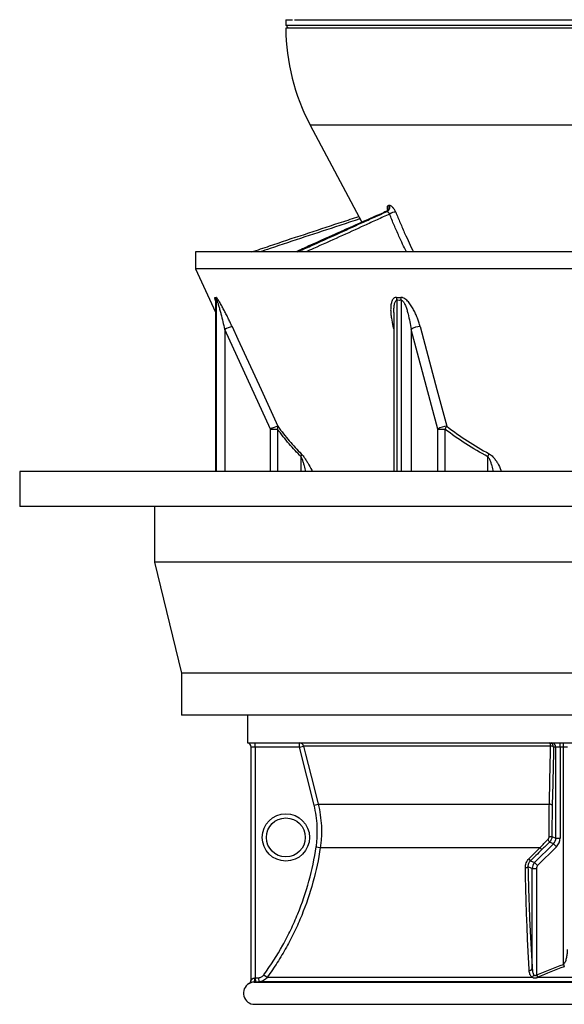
# Model space of a CAD drawing. Header units: millimetres. Extents: x 3853 to 8418, y 1533 to 10838.
# Tile 1 of 6: x 3853 to 5812, y 1533 to 5073. Entities that reach past the tile are written whole.
import ezdxf

# ---------------------------------------------------------------- set-up
doc = ezdxf.new("R2010")
doc.units = ezdxf.units.MM
doc.header["$LTSCALE"] = 5

msp = doc.modelspace()

# ---------------------------------------------------------------- linework, layer by layer
at = {"color": 7, "linetype": 'Continuous', "lineweight": 25}
for p, q in [((4810.3, 5072.9), (4810.3, 5052.9)), ((4810.3, 5072.9), (4833.6, 5072.9)), ((4840.8, 5072.9), (7460.3, 5072.9)), ((4810.3, 5052.9), (4820.3, 5042.9)), ((4810.3, 5052.9), (5472.8, 5052.9)), ((7460.3, 5042.9), (4810.3, 5042.9)), ((5472.8, 5052.9), (7460.3, 5052.9)), ((4898, 4693.6), (5083.5, 4344.7)), ((5180.2, 4405), (5182.5, 4405)), ((5172.5, 4383.7), (5172.4, 4383.6)), ((5175, 4383.8), (5172.8, 4383.8)), ((4485.3, 4237.9), (4485.3, 4176.7)), ((7785.3, 4237.9), (4485.3, 4237.9)), ((4485.3, 4176.7), (4557.5, 4021.9)), ((7785.3, 4176.7), (4485.3, 4176.7)), ((4557.5, 4062.3), (4557.5, 3448)), ((5198.7, 4019.9), (5198.7, 3448)), ((4755, 3600.8), (4590.3, 3959.2)), ((5356.5, 3600.8), (5260.6, 3959.2)), ((4755, 3600.8), (4780.4, 3600.8)), ((5356.5, 3600.8), (5382.4, 3600.8)), ((3852.8, 3448), (3852.8, 3323)), ((8417.8, 3448), (3852.8, 3448)), ((8417.8, 3323), (3852.8, 3323)), ((4337.8, 3323), (4337.8, 3123)), ((4337.8, 3123), (4435.3, 2723)), ((7932.8, 3123), (4337.8, 3123)), ((4435.3, 2723), (4435.3, 2573)), ((7835.3, 2723), (4435.3, 2723)), ((7835.3, 2573), (4435.3, 2573)), ((4672.8, 2573), (4672.8, 2472.5)), ((4673.3, 2473), (7597.3, 2473)), ((4700.3, 2458), (4685.3, 2458)), ((4685.3, 1620.6), (4685.3, 2458)), ((4700.3, 2458), (4700.3, 2473)), ((4859.7, 2458), (4700.3, 2458)), ((4700.3, 2458), (4700.3, 1628.2)), ((4859.7, 2458), (4859.7, 2473)), ((4859.7, 2458), (4874.3, 2461.7)), ((4912, 2248.6), (4859.7, 2458)), ((5762.8, 2461.7), (4874.3, 2461.7)), ((5781.6, 2458), (5773.5, 2458)), ((5796.5, 2458), (5781.6, 2458)), ((5781.6, 2130.9), (5781.6, 2458)), ((5796.5, 2458), (5796.5, 2473)), ((5809, 2458), (5796.5, 2458)), ((5796.5, 2458), (5796.5, 2130.9)), ((5809, 2458), (5809, 2473)), ((5824, 2458), (5809, 2458)), ((5809, 1676.5), (5809, 2458)), ((4912, 2248.6), (4926.5, 2252.2)), ((4926.5, 2252.2), (5758.1, 2252.2)), ((5767.5, 2136.8), (5781.6, 2130.9)), ((5781.6, 2130.9), (5796.5, 2130.9)), ((4919.2, 2098.7), (4934.1, 2096.4)), ((4934.1, 2096.4), (5724.8, 2096.4)), ((5705.3, 2042.3), (5772.8, 2109.8)), ((5783.4, 2099.2), (5715.9, 2031.7)), ((5772.8, 2109.8), (5758.7, 2115.7)), ((5772.8, 2109.8), (5783.4, 2099.2)), ((5696.6, 2021.2), (5681.2, 2027.5)), ((5689.9, 2048.7), (5705.3, 2042.3)), ((5696.6, 1662.1), (5696.6, 2021.2)), ((5696.6, 2021.2), (5711.5, 2021.2)), ((5705.3, 2042.3), (5715.9, 2031.7)), ((5711.5, 2021.2), (5711.5, 1638.6)), ((5809, 1676.5), (5812, 1668.2)), ((4700.3, 1628.2), (4712.4, 1628.8)), ((4712.4, 1628.8), (4713.2, 1613.9)), ((4731.3, 1639.1), (4743.4, 1630.3)), ((4743.4, 1630.3), (5696.8, 1630.3)), ((5711.5, 1638.6), (5715.1, 1629.5)), ((5712.8, 1639.1), (5716.4, 1630.3)), ((5716.4, 1630.3), (6554.1, 1630.3)), ((4696.7, 1613), (7573.8, 1613)), ((4700.3, 1628.2), (4701, 1613.2)), ((4713.2, 1613.9), (4701, 1613.2)), ((7557.4, 1613.9), (4713.2, 1613.9)), ((4697.8, 1533), (7572.8, 1533))]:
    msp.add_line(p, q, dxfattribs=at)
at = {"color": 8, "linetype": 'Continuous', "lineweight": 25}
for p, q in [((7372.5, 4693.6), (4898, 4693.6)), ((4557.8, 4064), (4557.8, 3448)), ((4561.3, 3448), (4561.3, 4064)), ((5209.4, 4064), (5209.4, 3448)), ((5225.7, 3448), (5225.7, 4064)), ((5198.7, 3961.3), (5196.4, 3969.7)), ((5196.4, 3969.7), (5198.7, 3969.6)), ((4590.3, 3959.2), (4590.3, 3448)), ((5260.6, 3959.2), (5260.6, 3448)), ((4755, 3448), (4755, 3600.8)), ((4780.4, 3600.8), (4780.4, 3448)), ((5356.5, 3448), (5356.5, 3600.8)), ((5382.4, 3600.8), (5382.4, 3448)), ((4865.4, 3448), (4865.4, 3501.8)), ((5536.9, 3448), (5536.9, 3501.8))]:
    msp.add_line(p, q, dxfattribs=at)
at = {"color": 7, "linetype": 'Continuous', "lineweight": 25, "flags": 128}
for points in [[(4616.8, 3969.7), (4637.6, 3924.4), (4720.9, 3743.2), (4781.4, 3611.4)], [(5293.3, 3969.7), (5305.4, 3924.4), (5353.9, 3743.2), (5389.1, 3611.4)], [(4874.3, 2461.7), (4881.5, 2432.6), (4910.6, 2316.1), (4926.5, 2252.2)], [(5762.8, 2461.7), (5762.6, 2464), (5762.2, 2466.2), (5761.8, 2468.2), (5761.2, 2469.9), (5760.6, 2471.2), (5759.9, 2472.2), (5759.2, 2472.8), (5758.5, 2473)]]:
    msp.add_lwpolyline(points, dxfattribs=at)
at = {"color": 7, "linetype": 'Continuous', "lineweight": 25}
for radius in [85, 70]:
    msp.add_circle((4810.3, 2133), radius, dxfattribs=at)
for centre, radius, start, end in [((5560.3, 5045.7), 750, 180.2137, 208), ((5166.2, 4398), 15.7, 294.6517, 26.6089), ((5168.4, 4398), 15.7, 294.7632, 26.5811), ((5204.6, 4346.3), 34.5, 88.4511, 127.2289), ((4532.6, 4064.1), 25.3, 359.8495, 24.536), ((4536, 4064), 25.4, 0.1234, 24.7633), ((5168.4, 4064.6), 41, 359.1843, 14.0912), ((5184.4, 4063.7), 41.3, 0.4437, 15.2699), ((4657.8, 3828.3), 147.3, 106.1885, 117.3022), ((5294.6, 3909.8), 60, 91.2099, 124.5416), ((4822.9, 3469.2), 148.2, 106.2426, 117.2807), ((4764.4, 3607.7), 17.4, 336.6502, 12.0965), ((5390.5, 3551.4), 60, 91.2931, 124.5466), ((5293.9, 3665.1), 109.3, 324.009, 330.5917), ((4844.9, 3507.9), 21.4, 343.6873, 12.2331), ((5441.7, 3549.8), 106.6, 333.2497, 339.4536), ((4670.3, 2458), 15, 0, 79.5771), ((4859.7, 2458.1), 15, 13.9666, 89.9818), ((5758.5, 2458.1), 15, 359.891, 89.8906), ((5763.7, 2446.9), 14.8, 48.7755, 93.5863), ((5766.6, 2458.1), 15, 359.891, 89.8906), ((5758.9, 2237.9), 14.4, 48.2247, 93.326), ((5740.4, 2110.9), 18.9, 14.5443, 48.63), ((5758.5, 2190.6), 54.6, 268.6935, 279.4609), ((5711.3, 2081.6), 20.1, 18.9365, 47.7997), ((5672.1, 2042.7), 18.8, 18.7652, 47.4094), ((5672.5, 2037.8), 13.5, 267.5801, 310.5401), ((5684.8, 1666.1), 12.4, 274.1514, 341.5987), ((5677.7, 1648.2), 26.1, 316.8635, 339.7294), ((4697.8, 1573), 40, 119.9781, 270), ((4670.3, 1620.7), 15, 299.9646, 0.3289), ((4670.3, 1620.6), 15, 336.0531, 359.9999), ((4670.9, 1622.9), 27.7, 338.948, 10.4828)]:
    msp.add_arc(centre, radius, start, end, dxfattribs=at)
at = {"color": 8, "linetype": 'Continuous', "lineweight": 25}
msp.add_arc((4670.3, 1620.6), 15, 300.2505, 336.0528, dxfattribs=at)
at = {"color": 7, "linetype": 'Continuous', "lineweight": 25}
for centre, major_axis, ratio, start_param, end_param in [((5751.3, 2131.1), (28, -11.6), 0.991142, 5.892062, 6.674309), ((5751.3, 2131.1), (-41.8, 17.3), 0.995546, 2.750469, 3.532716), ((5726.6, 2021.1), (27.7, -11.5), 0.99999, 2.750469, 3.532716), ((5726.6, 2021.1), (13.9, -5.8), 0.995546, 2.750469, 3.532716)]:
    msp.add_ellipse(centre, major_axis=major_axis, ratio=ratio, start_param=start_param, end_param=end_param, dxfattribs=at)
for points, knots in [([(5178, 4390.1), (5178, 4390.1), (5178, 4390.2), (5177.6, 4388.6), (5175.8, 4386), (5173.8, 4384.2), (5172.5, 4383.9), (5172.4, 4383.9)], [0, 0, 0, 0, 0.119185, 0.377511, 0.653535, 0.978079, 1, 1, 1, 1]), ([(5205.5, 4380.9), (5204.9, 4382.4), (5204.2, 4383.9), (5202.7, 4386.9), (5201.8, 4388.5), (5199.9, 4391.4), (5199, 4392.8), (5197.4, 4394.8), (5196.9, 4395.4), (5195.8, 4396.7), (5194.7, 4397.9), (5193.6, 4399), (5192.5, 4400), (5192, 4400.5), (5190.3, 4401.8), (5189.2, 4402.6), (5187.1, 4403.8), (5186.1, 4404.3), (5184.2, 4404.9), (5183.3, 4405), (5182.5, 4405)], [0, 0, 0, 0, 0.125, 0.125, 0.25, 0.25, 0.375, 0.375, 0.4375, 0.4375, 0.5, 0.5625, 0.5625, 0.625, 0.625, 0.75, 0.75, 0.875, 0.875, 1, 1, 1, 1]), ([(4687.1, 4237.9), (4708.7, 4245.1), (4771.6, 4266.3), (4876.8, 4301.3), (4981.5, 4335.6), (5046.9, 4356.8), (5070.2, 4364.4), (5072.6, 4365.2)], [0, 0, 0, 0, 0.168851, 0.493829, 0.818775, 0.981252, 1, 1, 1, 1]), ([(5172.3, 4384), (5164.9, 4380.7), (5132.7, 4366.7), (5077.5, 4342.1), (4992.4, 4303.9), (4914.7, 4269.2), (4861.8, 4245.1), (4846, 4237.9)], [0, 0, 0, 0, 0.0665837, 0.2906348, 0.5064065, 0.852813, 1, 1, 1, 1]), ([(5175, 4383.8), (5175.1, 4383.7), (5175.3, 4383.6), (5175.8, 4383.2), (5176, 4383), (5176.6, 4382.4), (5176.9, 4382.1), (5177.7, 4381.3), (5178.1, 4380.9), (5178.9, 4379.9), (5179.4, 4379.4), (5180.3, 4378.3), (5180.7, 4377.7), (5181.6, 4376.6), (5182.1, 4376), (5182.9, 4374.9), (5183.3, 4374.4), (5183.7, 4373.8)], [0, 0, 0, 0, 0.125, 0.125, 0.25, 0.25, 0.375, 0.375, 0.5, 0.5, 0.625, 0.625, 0.75, 0.75, 0.875, 0.875, 1, 1, 1, 1]), ([(4616.8, 3969.7), (4614.4, 3974.9), (4612, 3980), (4607.2, 3990.2), (4604.8, 3995.2), (4599.9, 4005.3), (4597.4, 4010.3), (4592.3, 4020.2), (4589.8, 4025.2), (4585.9, 4032.5), (4584.6, 4034.9), (4582, 4039.8), (4580.7, 4042.1), (4576.9, 4049.1), (4574.3, 4053.7), (4570.4, 4060.1), (4569.1, 4062.2), (4566.6, 4066), (4565.4, 4067.8), (4563.1, 4070.9), (4562.1, 4072.3), (4560.7, 4073.7), (4560.3, 4074), (4559.5, 4074.5), (4559.2, 4074.6), (4559, 4074.6)], [0, 0, 0, 0, 0.125, 0.125, 0.25, 0.25, 0.375, 0.375, 0.5, 0.5, 0.5625, 0.5625, 0.625, 0.625, 0.75, 0.75, 0.8125, 0.8125, 0.875, 0.875, 0.9375, 0.9375, 0.96875, 0.96875, 1, 1, 1, 1]), ([(5208.1, 4074.6), (5206.9, 4074.6), (5205.8, 4074.5), (5203.6, 4074), (5202.6, 4073.6), (5200.7, 4072.7), (5199.8, 4072.1), (5198.2, 4070.8), (5197.4, 4070.1), (5195.3, 4067.7), (5194.1, 4066), (5192.7, 4063.1), (5192.2, 4062.1), (5191.4, 4060), (5191, 4059), (5189.3, 4053.6), (5188.5, 4049.1), (5187.7, 4042.1), (5187.5, 4039.7), (5187.3, 4034.9), (5187.3, 4032.5), (5187.3, 4025.1), (5187.6, 4020.2), (5188.5, 4010.2), (5189.1, 4005.2), (5191.5, 3990.1), (5193.7, 3980), (5196.4, 3969.7)], [0, 0, 0, 0, 0.03125, 0.03125, 0.0625, 0.0625, 0.09375, 0.09375, 0.125, 0.125, 0.1875, 0.1875, 0.21875, 0.21875, 0.25, 0.25, 0.375, 0.375, 0.4375, 0.4375, 0.5, 0.5, 0.625, 0.625, 0.75, 0.75, 1, 1, 1, 1]), ([(5293.3, 3969.7), (5291.9, 3974.9), (5290.4, 3980), (5287.1, 3990.2), (5285.4, 3995.2), (5281.5, 4005.3), (5279.4, 4010.3), (5274.9, 4020.2), (5272.5, 4025.2), (5268.5, 4032.5), (5267.1, 4034.9), (5264.3, 4039.8), (5262.8, 4042.1), (5258.1, 4049.1), (5254.8, 4053.7), (5249.2, 4060.1), (5247.2, 4062.2), (5243.1, 4066), (5240.9, 4067.8), (5236.4, 4070.9), (5234, 4072.3), (5230.3, 4073.7), (5229.1, 4074), (5226.7, 4074.5), (5225.5, 4074.6), (5224.3, 4074.6)], [0, 0, 0, 0, 0.125, 0.125, 0.25, 0.25, 0.375, 0.375, 0.5, 0.5, 0.5625, 0.5625, 0.625, 0.625, 0.75, 0.75, 0.8125, 0.8125, 0.875, 0.875, 0.9375, 0.9375, 0.96875, 0.96875, 1, 1, 1, 1]), ([(4557.3, 4064.6), (4557.3, 4064.6), (4557.3, 4064.7), (4557.4, 4063.9), (4557.5, 4063.1), (4557.4, 4062.5), (4557.4, 4062.3)], [0, 0, 0, 0, 0.226749, 0.657109, 0.871626, 1, 1, 1, 1]), ([(4561.3, 4064), (4561.4, 4064), (4561.5, 4064), (4561.8, 4063.6), (4562, 4063.4), (4562.3, 4062.8), (4562.5, 4062.5), (4562.8, 4061.7), (4563, 4061.3), (4563.5, 4060), (4563.9, 4059.1), (4564.6, 4057.2), (4564.9, 4056.2), (4565.9, 4053.1), (4566.6, 4050.9), (4568, 4046.6), (4568.6, 4044.4), (4570.5, 4037.7), (4571.8, 4033.2), (4574.3, 4024.1), (4575.5, 4019.5), (4579.1, 4005.7), (4581.4, 3996.4), (4585.9, 3977.8), (4588.1, 3968.5), (4590.3, 3959.2)], [0, 0, 0, 0, 0.015625, 0.015625, 0.03125, 0.03125, 0.046875, 0.046875, 0.0625, 0.0625, 0.09375, 0.09375, 0.125, 0.125, 0.1875, 0.1875, 0.25, 0.25, 0.375, 0.375, 0.5, 0.5, 0.75, 0.75, 1, 1, 1, 1]), ([(5225.7, 4064), (5226.2, 4064), (5226.7, 4064), (5227.7, 4063.6), (5228.2, 4063.4), (5229.2, 4062.8), (5229.6, 4062.5), (5230.5, 4061.7), (5230.9, 4061.3), (5232.1, 4060), (5232.8, 4059.1), (5234.2, 4057.2), (5234.8, 4056.2), (5236.6, 4053.1), (5237.7, 4050.9), (5239.7, 4046.6), (5240.6, 4044.4), (5243.2, 4037.7), (5244.7, 4033.2), (5247.5, 4024.1), (5248.8, 4019.5), (5252.3, 4005.7), (5254.3, 3996.4), (5257.8, 3977.8), (5259.3, 3968.5), (5260.6, 3959.2)], [0, 0, 0, 0, 0.015625, 0.015625, 0.03125, 0.03125, 0.046875, 0.046875, 0.0625, 0.0625, 0.09375, 0.09375, 0.125, 0.125, 0.1875, 0.1875, 0.25, 0.25, 0.375, 0.375, 0.5, 0.5, 0.75, 0.75, 1, 1, 1, 1]), ([(4781.4, 3611.4), (4794.8, 3593), (4808.5, 3575.3), (4836.6, 3542.2), (4851, 3526.6), (4865.8, 3512.4)], [0, 0, 0, 0, 0.5, 0.5, 1, 1, 1, 1]), ([(5389.1, 3611.4), (5413.3, 3593), (5438.1, 3575.3), (5488.8, 3542.2), (5514.8, 3526.6), (5541.5, 3512.4)], [0, 0, 0, 0, 0.5, 0.5, 1, 1, 1, 1]), ([(4865.4, 3501.8), (4850.5, 3516.1), (4836, 3531.6), (4807.7, 3564.7), (4793.9, 3582.3), (4780.4, 3600.8)], [0, 0, 0, 0, 0.5, 0.5, 1, 1, 1, 1]), ([(5536.9, 3501.8), (5509.8, 3516.1), (5483.4, 3531.6), (5432, 3564.7), (5406.9, 3582.3), (5382.4, 3600.8)], [0, 0, 0, 0, 0.5, 0.5, 1, 1, 1, 1]), ([(4672.8, 2472.8), (4672.8, 2472.8), (4672.7, 2472.8), (4672.9, 2472.8), (4673, 2472.8)], [0, 0, 0, 0, 0.200022, 1, 1, 1, 1]), ([(4673, 2472.8), (4673, 2472.8), (4673.1, 2472.8), (4673.2, 2473), (4673.2, 2473), (4673.3, 2473)], [0, 0, 0, 0, 0.5, 0.5, 1, 1, 1, 1]), ([(4919.2, 2098.7), (4920.2, 2104.9), (4921, 2111.2), (4922.2, 2123.9), (4922.7, 2130.2), (4923.6, 2149.1), (4923.6, 2161.6), (4921.8, 2199.1), (4918.2, 2224), (4912, 2248.6)], [0, 0, 0, 0, 0.125, 0.125, 0.25, 0.25, 0.5, 0.5, 1, 1, 1, 1]), ([(4926.5, 2252.2), (4932.9, 2226.6), (4936.7, 2200.8), (4938.6, 2161.9), (4938.6, 2148.8), (4937.6, 2129.2), (4937.1, 2122.6), (4935.8, 2109.5), (4935, 2103), (4934.1, 2096.4)], [0, 0, 0, 0, 0.5, 0.5, 0.75, 0.75, 0.875, 0.875, 1, 1, 1, 1]), ([(5757.3, 2136), (5757.2, 2145.8), (5757.2, 2155.6), (5757.3, 2175.2), (5757.3, 2185), (5757.5, 2214.1), (5757.8, 2233.3), (5758.1, 2252.2)], [0, 0, 0, 0, 0.25, 0.25, 0.5, 0.5, 1, 1, 1, 1]), ([(5768.5, 2248.6), (5768.1, 2230.3), (5767.8, 2211.8), (5767.4, 2174.5), (5767.4, 2155.7), (5767.5, 2136.8)], [0, 0, 0, 0, 0.5, 0.5, 1, 1, 1, 1]), ([(5752.9, 2125.1), (5753.6, 2125.8), (5754.2, 2126.6), (5755.3, 2128.3), (5755.8, 2129.2), (5756.5, 2131), (5756.8, 2132), (5757.2, 2134), (5757.3, 2135), (5757.3, 2136)], [0, 0, 0, 0, 0.25, 0.25, 0.5, 0.5, 0.75, 0.75, 1, 1, 1, 1]), ([(5767.5, 2136.8), (5767.5, 2134.8), (5767.3, 2132.8), (5766.5, 2129), (5765.9, 2127.1), (5764.4, 2123.5), (5763.5, 2121.8), (5761.3, 2118.5), (5760.1, 2117), (5758.7, 2115.7)], [0, 0, 0, 0, 0.25, 0.25, 0.5, 0.5, 0.75, 0.75, 1, 1, 1, 1]), ([(4731.3, 1639.1), (4756, 1673.2), (4778.6, 1708.5), (4804.1, 1754.5), (4809.1, 1763.7), (4818.8, 1782.4), (4823.4, 1791.8), (4837, 1820.1), (4845.4, 1839.1), (4869, 1896.9), (4882.4, 1936.1), (4904.4, 2016.2), (4913, 2057), (4919.2, 2098.7)], [0, 0, 0, 0, 0.25, 0.25, 0.3125, 0.3125, 0.375, 0.375, 0.5, 0.5, 0.75, 0.75, 1, 1, 1, 1]), ([(4934.1, 2096.4), (4927.8, 2054.2), (4919, 2012.9), (4896.7, 1931.6), (4883.1, 1891.8), (4859.2, 1833.2), (4850.7, 1813.9), (4836.9, 1785.2), (4832.2, 1775.7), (4822.4, 1756.8), (4817.4, 1747.4), (4801.8, 1719.4), (4790.9, 1701.1), (4768, 1665.2), (4756, 1647.6), (4743.4, 1630.3)], [0, 0, 0, 0, 0.25, 0.25, 0.5, 0.5, 0.625, 0.625, 0.6875, 0.6875, 0.75, 0.75, 0.875, 0.875, 1, 1, 1, 1]), ([(5684.8, 2056.5), (5691.8, 2063.5), (5698.8, 2070.5), (5705.8, 2077.5), (5712.1, 2083.8), (5718.4, 2090.1), (5724.8, 2096.4)], [0, 0, 0, 0, 0.006, 0.006, 0.006, 0.01142091, 0.01142091, 0.01142091, 0.01142091]), ([(5671.9, 2024.3), (5671.8, 2027.2), (5672.1, 2030.1), (5673.1, 2036), (5673.9, 2038.9), (5676.1, 2044.4), (5677.5, 2047.1), (5680.8, 2052.1), (5682.7, 2054.4), (5684.8, 2056.5)], [0, 0, 0, 0, 0.25, 0.25, 0.5, 0.5, 0.75, 0.75, 1, 1, 1, 1]), ([(5685.7, 1653.7), (5684, 1681.5), (5682.5, 1710), (5679.7, 1768.7), (5678.5, 1798.8), (5676.2, 1860.5), (5675.1, 1892.2), (5674, 1932.8), (5673.8, 1941), (5673.3, 1957.4), (5673.1, 1965.7), (5672.6, 1990.6), (5672.2, 2007.4), (5671.9, 2024.3)], [0, 0, 0, 0, 0.25, 0.25, 0.5, 0.5, 0.75, 0.75, 0.8125, 0.8125, 0.875, 0.875, 1, 1, 1, 1]), ([(5689.9, 2048.7), (5688.4, 2047.3), (5687.2, 2045.8), (5684.9, 2042.6), (5684, 2040.8), (5682.5, 2037.1), (5682, 2035.2), (5681.3, 2031.3), (5681.2, 2029.4), (5681.2, 2027.5)], [0, 0, 0, 0, 0.25, 0.25, 0.5, 0.5, 0.75, 0.75, 1, 1, 1, 1]), ([(5681.2, 2027.5), (5681.6, 2010.9), (5682, 1994.3), (5682.7, 1969.8), (5682.9, 1961.6), (5683.4, 1945.4), (5683.6, 1937.3), (5684.9, 1897.3), (5686, 1866.1), (5688.6, 1805.2), (5690, 1775.5), (5693.1, 1717.7), (5694.8, 1689.5), (5696.6, 1662.1)], [0, 0, 0, 0, 0.125, 0.125, 0.1875, 0.1875, 0.25, 0.25, 0.5, 0.5, 0.75, 0.75, 1, 1, 1, 1]), ([(5809, 1676.5), (5810, 1677.2), (5810.9, 1678.1), (5812.4, 1680), (5813.1, 1681), (5815, 1684.2), (5816, 1686.4), (5817.7, 1690.8), (5818.5, 1693.1), (5819.8, 1697.7), (5820.3, 1700), (5821.8, 1707), (5822.5, 1711.7), (5823.5, 1721.2), (5823.8, 1725.9), (5824, 1730.6)], [0, 0, 0, 0, 0.0625, 0.0625, 0.125, 0.125, 0.25, 0.25, 0.375, 0.375, 0.5, 0.5, 0.75, 0.75, 1, 1, 1, 1]), ([(4712.4, 1628.8), (4714.2, 1628.9), (4716.1, 1629.2), (4719.6, 1630.2), (4721.4, 1630.9), (4724.6, 1632.7), (4726.1, 1633.8), (4729, 1636.2), (4730.2, 1637.6), (4731.3, 1639.1)], [0, 0, 0, 0, 0.25, 0.25, 0.5, 0.5, 0.75, 0.75, 1, 1, 1, 1]), ([(4743.4, 1630.3), (4741.7, 1627.9), (4739.7, 1625.7), (4735.2, 1621.7), (4732.8, 1620.1), (4727.6, 1617.2), (4724.8, 1616.1), (4720.5, 1614.9), (4719.1, 1614.6), (4716.1, 1614.1), (4714.7, 1613.9), (4713.2, 1613.9)], [0, 0, 0, 0, 0.25, 0.25, 0.5, 0.5, 0.75, 0.75, 0.875, 0.875, 1, 1, 1, 1]), ([(5696.8, 1630.3), (5695.8, 1630.9), (5694.9, 1631.6), (5693.2, 1633.2), (5692.4, 1634), (5690.4, 1636.7), (5689.3, 1638.6), (5687.6, 1642.7), (5687, 1644.8), (5686.1, 1649.1), (5685.8, 1651.4), (5685.7, 1653.7)], [0, 0, 0, 0, 0.125, 0.125, 0.25, 0.25, 0.5, 0.5, 0.75, 0.75, 1, 1, 1, 1]), ([(5696.6, 1662.1), (5696.7, 1658), (5697.1, 1654), (5698.2, 1648.1), (5698.7, 1646.1), (5699.8, 1643.4), (5700.2, 1642.4), (5701.1, 1640.7), (5701.6, 1639.9), (5702.2, 1639.1)], [0, 0, 0, 0, 0.5, 0.5, 0.75, 0.75, 0.875, 0.875, 1, 1, 1, 1]), ([(5715.1, 1629.5), (5714.3, 1629), (5713.5, 1628.6), (5711.9, 1627.9), (5711, 1627.6), (5709.3, 1627.1), (5708.4, 1627), (5706.7, 1626.8), (5705.8, 1626.7), (5704.1, 1626.8), (5703.3, 1626.9), (5701.8, 1627.3), (5701, 1627.5), (5699.6, 1628.1), (5699, 1628.5), (5697.8, 1629.3), (5697.3, 1629.8), (5696.8, 1630.3)], [0, 0, 0, 0, 0.125, 0.125, 0.25, 0.25, 0.375, 0.375, 0.5, 0.5, 0.625, 0.625, 0.75, 0.75, 0.875, 0.875, 1, 1, 1, 1]), ([(5702.2, 1639.1), (5702.8, 1638.5), (5703.4, 1638), (5704.8, 1637.2), (5705.7, 1637), (5707.4, 1636.9), (5708.3, 1637), (5710, 1637.6), (5710.8, 1638), (5711.5, 1638.6)], [0, 0, 0, 0, 0.25, 0.25, 0.5, 0.5, 0.75, 0.75, 1, 1, 1, 1]), ([(4685.3, 1620.6), (4685.3, 1620.5), (4685.4, 1620.6), (4685.7, 1621), (4686, 1621.2), (4686.6, 1621.9), (4687, 1622.3), (4687.9, 1623.1), (4688.4, 1623.5), (4689.5, 1624.4), (4690.1, 1624.8), (4691.4, 1625.7), (4692.2, 1626.1), (4694.5, 1627.2), (4696.2, 1627.8), (4698.1, 1628)], [0, 0, 0, 0, 0.125, 0.125, 0.25, 0.25, 0.375, 0.375, 0.5, 0.5, 0.625, 0.625, 0.75, 0.75, 1, 1, 1, 1]), ([(4696.7, 1613), (4694.8, 1612.8), (4692.5, 1612.6), (4690.2, 1612.2), (4689.9, 1612.1), (4689.9, 1612.1)], [0, 0, 0, 0, 0.8066545, 0.9728662, 1, 1, 1, 1])]:
    msp.add_open_spline(points, degree=3, knots=knots, dxfattribs=at)
at = {"color": 8, "linetype": 'Continuous', "lineweight": 25}
for points, knots in [([(5180.2, 4405), (5179.9, 4405), (5178.2, 4404.9), (5175.8, 4403.3), (5174.5, 4398.7), (5174.8, 4393.2), (5176.2, 4389.1), (5176.7, 4387.6)], [0, 0, 0, 0, 0.062971, 0.325088, 0.586099, 0.840807, 1, 1, 1, 1]), ([(5077.1, 4356.8), (5073.7, 4355.7), (5049.4, 4347.8), (4983.2, 4325.9), (4878.3, 4291.8), (4782.6, 4260), (4729, 4242), (4716.9, 4237.9)], [0, 0, 0, 0, 0.028191, 0.202074, 0.549832, 0.898256, 1, 1, 1, 1]), ([(5172.8, 4383.8), (5136, 4367.6), (5041.4, 4325.9), (4934.5, 4277.6), (4862.3, 4245.1), (4847.5, 4238.3), (4846.6, 4237.9)], [0, 0, 0, 0, 0.333704, 0.860336, 0.992003, 1, 1, 1, 1]), ([(4850.6, 4237.9), (4867.2, 4245.1), (4915.4, 4266.3), (4993.2, 4301.3), (5068.3, 4335.6), (5128.6, 4362.9), (5159, 4376.6), (5174.7, 4383.6), (5175, 4383.8)], [0, 0, 0, 0, 0.147184, 0.43046, 0.713708, 0.855336, 0.996958, 1, 1, 1, 1]), ([(5183.7, 4373.8), (5168.5, 4367.1), (5138.1, 4353.6), (5078, 4325.9), (5002.8, 4291.8), (4932, 4260), (4891, 4242), (4881.7, 4237.9)], [0, 0, 0, 0, 0.151763, 0.303535, 0.607074, 0.911193, 1, 1, 1, 1]), ([(5172.8, 4383.8), (5172.7, 4383.8), (5172.5, 4383.9), (5172.5, 4383.8), (5172.5, 4383.7)], [0, 0, 0, 0, 0.437823, 1, 1, 1, 1]), ([(5244, 4237.9), (5234.9, 4256.9), (5219.6, 4289), (5199.5, 4334.3), (5189, 4360.7), (5183.7, 4373.8)], [0, 0, 0, 0, 0.4192886, 0.709681, 1, 1, 1, 1]), ([(5205.5, 4380.9), (5210.8, 4368), (5221.3, 4342.2), (5242.4, 4294.5), (5259, 4259.7), (5269.4, 4237.9)], [0, 0, 0, 0, 0.270907, 0.541884, 1, 1, 1, 1]), ([(4557.5, 4062.3), (4557.1, 4063.5), (4556, 4066.6), (4555, 4070.8), (4554.6, 4074.1), (4555.3, 4074.4), (4555.6, 4074.6)], [0, 0, 0, 0, 0.1714399, 0.4790279, 0.7685948, 1, 1, 1, 1]), ([(4557.5, 4062.3), (4557.5, 4062.7), (4557.4, 4063.5), (4557.6, 4064), (4557.8, 4064), (4557.8, 4064)], [0, 0, 0, 0, 0.294779, 0.754756, 1, 1, 1, 1]), ([(5198.7, 4020.3), (5198.7, 4020.5), (5198.5, 4025.5), (5199.1, 4035.2), (5200.4, 4048.5), (5202.8, 4058.3), (5206.1, 4063), (5208.1, 4064), (5209, 4064), (5209.4, 4064)], [0, 0, 0, 0, 0.011466, 0.299595, 0.589971, 0.839495, 0.934565, 0.977245, 1, 1, 1, 1]), ([(4865.8, 3512.4), (4867.2, 3510.9), (4870.1, 3507.9), (4875.5, 3500.6), (4881.8, 3491.2), (4891.5, 3474.9), (4899.6, 3460.4), (4904.7, 3449.7), (4905.5, 3448)], [0, 0, 0, 0, 0.105463, 0.211439, 0.385121, 0.559285, 0.933501, 1, 1, 1, 1]), ([(5541.5, 3512.4), (5543.9, 3510.9), (5548.8, 3507.9), (5556.3, 3500.6), (5564, 3491.2), (5574.1, 3474.9), (5581.5, 3460.4), (5584.9, 3449.7), (5585.4, 3448)], [0, 0, 0, 0, 0.105463, 0.211439, 0.385121, 0.559285, 0.933501, 1, 1, 1, 1]), ([(4882.6, 3448), (4880.8, 3455), (4877.9, 3465.8), (4873.6, 3480.2), (4870.5, 3489.6), (4867.8, 3497), (4866.2, 3500.2), (4865.4, 3501.8)], [0, 0, 0, 0, 0.369516, 0.576659, 0.783464, 0.892131, 1, 1, 1, 1]), ([(5556.9, 3448), (5555.4, 3455), (5553, 3465.8), (5548.4, 3480.2), (5544.6, 3489.6), (5540.9, 3497), (5538.2, 3500.2), (5536.9, 3501.8)], [0, 0, 0, 0, 0.369516, 0.576659, 0.783464, 0.892131, 1, 1, 1, 1]), ([(4689.9, 1612.1), (4687.9, 1611.5), (4683.6, 1610.4), (4679.6, 1608.5), (4678, 1607.6), (4677.8, 1607.6), (4677.8, 1607.6)], [0, 0, 0, 0, 0.256222, 0.565563, 0.903139, 1, 1, 1, 1]), ([(4677.8, 1607.6), (4677.8, 1607.6), (4677.8, 1607.7), (4677.8, 1607.6), (4677.8, 1607.6)], [0, 0, 0, 0, 0.3613111, 1, 1, 1, 1])]:
    msp.add_open_spline(points, degree=3, knots=knots, dxfattribs=at)
at = {"color": 7, "linetype": 'Continuous', "lineweight": 25}
for points in [[(4555.6, 4074.6), (4556.7, 4074.5), (4557.8, 4074.5), (4559, 4074.6)], [(5208.1, 4074.6), (5213.5, 4074.5), (5218.9, 4074.5), (5224.3, 4074.6)], [(4561.3, 4064), (4560.2, 4063.9), (4559, 4063.9), (4557.8, 4064)], [(5225.7, 4064), (5220.3, 4063.9), (5214.8, 4063.9), (5209.4, 4064)], [(5758.1, 2252.2), (5759.7, 2322), (5761.2, 2391.8), (5762.8, 2461.7)], [(5773.5, 2458), (5771.8, 2388.2), (5770.2, 2318.4), (5768.5, 2248.6)], [(5724.8, 2096.4), (5734.1, 2106), (5743.5, 2115.6), (5752.9, 2125.1)], [(5758.7, 2115.7), (5749.2, 2106.5), (5739.7, 2097.3), (5730.3, 2088.1)], [(5730.3, 2088.1), (5716.8, 2075), (5703.3, 2061.8), (5689.9, 2048.7)], [(5712.8, 1639.1), (5744.6, 1652.3), (5776.6, 1664.9), (5809, 1676.5)], [(5812, 1668.2), (5779.8, 1656.4), (5748, 1643.7), (5716.4, 1630.3)], [(5711.5, 1638.6), (5711.9, 1638.8), (5712.4, 1638.9), (5712.8, 1639.1)], [(5716.4, 1630.3), (5716, 1630), (5715.5, 1629.8), (5715.1, 1629.5)], [(4701, 1613.2), (4699.6, 1613.1), (4698.1, 1613.1), (4696.7, 1613)], [(4698.1, 1628), (4698.8, 1628), (4699.5, 1628.1), (4700.3, 1628.2)]]:
    msp.add_open_spline(points, degree=3, dxfattribs=at)

doc.saveas('drawing.dxf')
